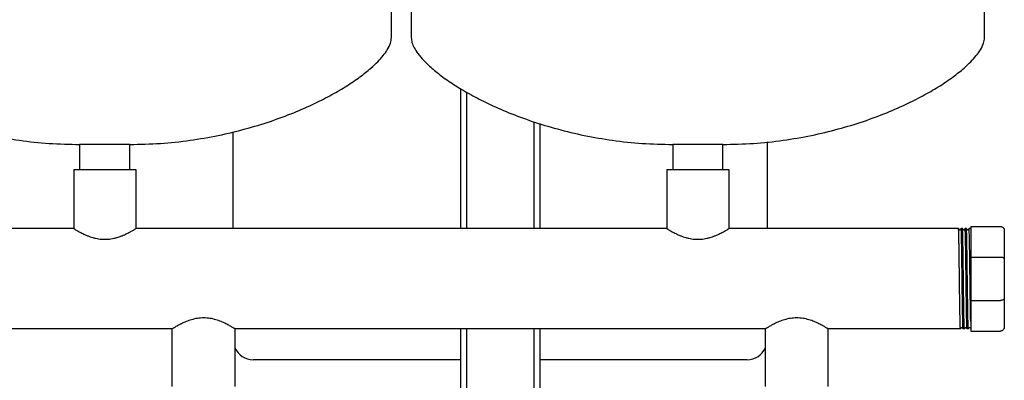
# Model space of a CAD drawing. Header units: millimetres. Extents: x 14 to 1973, y 16 to 921.
# Tile 8 of 9: x 1445 to 1943, y 375 to 557. Entities that reach past the tile are written whole.
import ezdxf

# ---------------------------------------------------------------- set-up
doc = ezdxf.new("R2010")
doc.units = ezdxf.units.MM

msp = doc.modelspace()

# ---------------------------------------------------------------- linework, layer by layer
at = {"color": 7, "linetype": 'Continuous', "lineweight": 25}
for p, q in [((1632.58, 548.35), (1632.58, 850.34)), ((1642.58, 850.34), (1642.58, 548.35)), ((1932.58, 548.35), (1932.58, 850.34)), ((1667.58, 522.47), (1667.58, 451.6)), ((1670.58, 520.69), (1670.58, 451.6)), ((1704.58, 505.68), (1704.58, 451.6)), ((1707.58, 504.77), (1707.58, 451.6)), ((1552.58, 451.6), (1552.58, 500.61)), ((1474.88, 494.2), (1474.88, 481.6)), ((1487.58, 494.2), (1474.88, 494.2)), ((1500.28, 494.2), (1487.58, 494.2)), ((1500.28, 481.6), (1500.28, 494.2)), ((1774.88, 494.2), (1774.88, 481.6)), ((1787.58, 494.2), (1774.88, 494.2)), ((1800.28, 494.2), (1787.58, 494.2)), ((1800.28, 481.6), (1800.28, 494.2)), ((1822.58, 495.48), (1822.58, 451.6)), ((1471.88, 481.6), (1471.88, 451.6)), ((1471.88, 481.6), (1503.28, 481.6)), ((1503.28, 481.6), (1503.28, 451.6)), ((1771.88, 481.6), (1771.88, 451.6)), ((1771.88, 481.6), (1803.28, 481.6)), ((1803.28, 481.6), (1803.28, 451.6)), ((1471.88, 451.6), (1203.28, 451.6)), ((1771.88, 451.6), (1503.28, 451.6)), ((1919.41, 451.6), (1803.28, 451.6)), ((1920.76, 451.6), (1920.75, 451.6)), ((1921.41, 451.6), (1920.76, 451.6)), ((1922.76, 451.6), (1922.75, 451.6)), ((1923.41, 451.6), (1922.76, 451.6)), ((1924.76, 451.6), (1924.75, 451.6)), ((1925.41, 451.6), (1924.76, 451.6)), ((1925.58, 451.38), (1925.41, 451.6)), ((1925.58, 452.7), (1940.58, 452.7)), ((1925.58, 452.7), (1925.58, 437.18)), ((1942.58, 450.7), (1942.58, 436.35)), ((1925.58, 437.18), (1925.58, 415.23)), ((1925.58, 437.18), (1940.58, 437.18)), ((1942.58, 436.35), (1942.58, 416.05)), ((1925.58, 415.23), (1925.58, 399.7)), ((1925.58, 415.23), (1940.58, 415.23)), ((1942.58, 416.05), (1942.58, 401.7)), ((1521.71, 400.8), (1253.46, 400.8)), ((1521.71, 371.63), (1521.71, 400.8)), ((1821.71, 400.8), (1553.46, 400.8)), ((1553.46, 371.63), (1553.46, 400.8)), ((1667.58, 400.8), (1667.58, 235.25)), ((1670.58, 400.8), (1670.58, 235.64)), ((1704.58, 400.8), (1704.58, 192.95)), ((1707.58, 400.8), (1707.58, 192.95)), ((1821.71, 371.63), (1821.71, 400.8)), ((1920.41, 400.8), (1853.46, 400.8)), ((1853.46, 371.63), (1853.46, 400.8)), ((1920.42, 400.81), (1920.41, 400.8)), ((1922.41, 400.8), (1921.75, 400.8)), ((1922.41, 400.8), (1922.41, 400.8)), ((1924.41, 400.8), (1923.75, 400.81)), ((1924.42, 400.81), (1924.41, 400.8)), ((1925.58, 399.7), (1940.58, 399.7)), ((1667.58, 385.2), (1562.58, 385.2)), ((1812.58, 385.2), (1707.58, 385.2))]:
    msp.add_line(p, q, dxfattribs=at)
for centre, start, end in [((1562.58, 395.2), 204.1468, 270), ((1812.58, 395.2), 270, 335.8532)]:
    msp.add_arc(centre, 10, start, end, dxfattribs=at)
for points, knots in [([(1342.58, 548.35), (1342.67, 547.52), (1342.86, 545.72), (1344.11, 543.02), (1346.11, 539.91), (1349.09, 536.45), (1353.29, 532.47), (1358.68, 528.2), (1365.29, 523.71), (1372.88, 519.24), (1381.84, 514.65), (1392.22, 510.08), (1404.02, 505.71), (1416.74, 501.85), (1430.3, 498.61), (1444.6, 496.16), (1459.54, 494.52), (1469.72, 494.31), (1474.88, 494.2)], [0, 0, 0, 0, 0.016622, 0.036153, 0.05912, 0.090838, 0.127593, 0.175262, 0.228868, 0.287991, 0.35219, 0.431201, 0.515618, 0.604837, 0.698312, 0.795569, 0.896225, 1, 1, 1, 1]), ([(1500.28, 494.2), (1505.45, 494.31), (1515.62, 494.52), (1530.57, 496.16), (1544.86, 498.61), (1558.42, 501.85), (1571.15, 505.71), (1582.95, 510.08), (1593.32, 514.65), (1602.29, 519.24), (1609.88, 523.71), (1616.49, 528.2), (1621.67, 532.31), (1625.56, 535.95), (1628.36, 539.05), (1630.56, 542.14), (1632.19, 545.18), (1632.46, 547.36), (1632.58, 548.35)], [0, 0, 0, 0, 0.103778, 0.204436, 0.301697, 0.395174, 0.484396, 0.568815, 0.647829, 0.712029, 0.771154, 0.824762, 0.872432, 0.903943, 0.931838, 0.95609, 0.980149, 1, 1, 1, 1]), ([(1642.58, 548.35), (1642.67, 547.52), (1642.86, 545.72), (1644.11, 543.02), (1646.11, 539.91), (1649.09, 536.45), (1653.29, 532.47), (1658.68, 528.2), (1665.29, 523.71), (1672.88, 519.24), (1681.84, 514.65), (1692.22, 510.08), (1704.02, 505.71), (1716.74, 501.85), (1730.3, 498.61), (1744.6, 496.16), (1759.54, 494.52), (1769.72, 494.31), (1774.88, 494.2)], [0, 0, 0, 0, 0.016622, 0.036153, 0.05912, 0.090838, 0.127593, 0.175262, 0.228868, 0.287991, 0.35219, 0.431201, 0.515618, 0.604837, 0.698312, 0.795569, 0.896225, 1, 1, 1, 1]), ([(1800.28, 494.2), (1805.45, 494.31), (1815.62, 494.52), (1830.57, 496.16), (1844.86, 498.61), (1858.42, 501.85), (1871.15, 505.71), (1882.95, 510.08), (1893.32, 514.65), (1902.29, 519.24), (1909.88, 523.71), (1916.49, 528.2), (1921.67, 532.31), (1925.56, 535.95), (1928.36, 539.05), (1930.56, 542.14), (1932.19, 545.18), (1932.46, 547.36), (1932.58, 548.35)], [0, 0, 0, 0, 0.103778, 0.204436, 0.301697, 0.395174, 0.484396, 0.568815, 0.647829, 0.712029, 0.771154, 0.824762, 0.872432, 0.903943, 0.931838, 0.95609, 0.980149, 1, 1, 1, 1]), ([(1471.88, 451.6), (1471.88, 451.6), (1471.89, 451.6), (1471.9, 451.59), (1471.92, 451.58), (1471.94, 451.57), (1471.98, 451.54), (1472.02, 451.52), (1472.07, 451.49), (1472.13, 451.45), (1472.27, 451.36), (1472.56, 451.19), (1473.09, 450.87), (1473.76, 450.48), (1474.53, 450.06), (1475.44, 449.57), (1476.45, 449.06), (1477.6, 448.52), (1478.83, 447.99), (1480.13, 447.51), (1481.52, 447.06), (1482.93, 446.69), (1484.95, 446.3), (1487.57, 446.08), (1490.2, 446.3), (1492.22, 446.68), (1493.63, 447.05), (1495.03, 447.5), (1496.33, 447.99), (1497.57, 448.52), (1498.71, 449.05), (1499.71, 449.56), (1500.63, 450.05), (1501.4, 450.48), (1502.07, 450.87), (1502.6, 451.18), (1502.91, 451.37), (1503.08, 451.48), (1503.17, 451.53), (1503.24, 451.57), (1503.28, 451.6), (1503.28, 451.6), (1503.28, 451.6)], [0, 0, 0, 0, 0.0068466, 0.0137095, 0.02059, 0.0274895, 0.0344091, 0.0413502, 0.048314, 0.0553017, 0.0623146, 0.0929655, 0.1249327, 0.1549721, 0.1875633, 0.2156787, 0.2499687, 0.2813591, 0.3125276, 0.3459998, 0.374834, 0.4072853, 0.4373599, 0.4998682, 0.5621756, 0.5922774, 0.6247509, 0.6537536, 0.6874403, 0.7186858, 0.7501007, 0.7833332, 0.8123739, 0.8449572, 0.8749908, 0.9066585, 0.9370315, 0.9497713, 0.9624306, 0.9750167, 0.9875373, 1, 1, 1, 1]), ([(1771.88, 451.6), (1771.88, 451.6), (1771.89, 451.6), (1771.9, 451.59), (1771.92, 451.58), (1771.94, 451.57), (1771.98, 451.54), (1772.02, 451.52), (1772.07, 451.49), (1772.13, 451.45), (1772.27, 451.36), (1772.56, 451.19), (1773.09, 450.87), (1773.76, 450.48), (1774.53, 450.06), (1775.44, 449.57), (1776.45, 449.06), (1777.6, 448.52), (1778.83, 447.99), (1780.13, 447.51), (1781.52, 447.06), (1782.93, 446.69), (1784.95, 446.3), (1787.57, 446.08), (1790.2, 446.3), (1792.22, 446.68), (1793.63, 447.05), (1795.03, 447.5), (1796.33, 447.99), (1797.57, 448.52), (1798.71, 449.05), (1799.71, 449.56), (1800.63, 450.05), (1801.4, 450.48), (1802.07, 450.87), (1802.6, 451.18), (1802.91, 451.37), (1803.08, 451.48), (1803.17, 451.53), (1803.24, 451.57), (1803.28, 451.6), (1803.28, 451.6), (1803.28, 451.6)], [0, 0, 0, 0, 0.006847, 0.013709, 0.02059, 0.027489, 0.034409, 0.04135, 0.048314, 0.055302, 0.062315, 0.092965, 0.124933, 0.154972, 0.187563, 0.215679, 0.249969, 0.281359, 0.312528, 0.346, 0.374834, 0.407285, 0.43736, 0.499868, 0.562176, 0.592277, 0.624751, 0.653754, 0.68744, 0.718686, 0.750101, 0.783333, 0.812374, 0.844957, 0.874991, 0.906659, 0.937031, 0.949771, 0.962431, 0.975017, 0.987537, 1, 1, 1, 1]), ([(1920.41, 400.8), (1920.39, 400.8), (1920.37, 400.97), (1920.34, 401.46), (1920.33, 401.66), (1920.31, 402.02), (1920.31, 402.15), (1920.3, 402.42), (1920.29, 402.57), (1920.26, 403.36), (1920.24, 404.15), (1920.2, 406.01), (1920.18, 407.08), (1920.15, 408.85), (1920.14, 409.47), (1920.12, 410.74), (1920.11, 411.4), (1920.08, 413.45), (1920.06, 414.92), (1920.01, 418.01), (1919.99, 419.63), (1919.95, 422.91), (1919.93, 424.57), (1919.89, 427.84), (1919.87, 429.5), (1919.83, 432.78), (1919.8, 434.39), (1919.76, 437.48), (1919.74, 438.96), (1919.71, 441.01), (1919.7, 441.66), (1919.68, 442.94), (1919.67, 443.56), (1919.64, 445.32), (1919.62, 446.4), (1919.58, 448.26), (1919.55, 449.05), (1919.53, 449.84), (1919.52, 449.98), (1919.51, 450.26), (1919.51, 450.39), (1919.49, 450.75), (1919.48, 450.95), (1919.45, 451.44), (1919.43, 451.6), (1919.41, 451.6)], [0, 0, 0, 0, 0.0625, 0.0625, 0.09375, 0.09375, 0.109375, 0.109375, 0.125, 0.125, 0.1875, 0.1875, 0.25, 0.25, 0.28125, 0.28125, 0.3125, 0.3125, 0.375, 0.375, 0.4375, 0.4375, 0.5, 0.5, 0.5625, 0.5625, 0.625, 0.625, 0.6875, 0.6875, 0.71875, 0.71875, 0.75, 0.75, 0.8125, 0.8125, 0.875, 0.875, 0.890625, 0.890625, 0.90625, 0.90625, 0.9375, 0.9375, 1, 1, 1, 1]), ([(1919.93, 450.93), (1919.85, 451.04), (1919.67, 451.26), (1919.5, 451.48), (1919.42, 451.6)], [0, 0, 0, 0, 0.499999, 1, 1, 1, 1]), ([(1920.23, 450.92), (1920.19, 450.89), (1920.08, 450.82), (1919.98, 450.89), (1919.93, 450.93)], [0, 0, 0, 0, 0.500001, 1, 1, 1, 1]), ([(1920.75, 451.6), (1920.66, 451.48), (1920.49, 451.26), (1920.32, 451.04), (1920.23, 450.92)], [0, 0, 0, 0, 0.500001, 1, 1, 1, 1]), ([(1921.75, 400.8), (1921.73, 400.93), (1921.69, 401.11), (1921.63, 402.6), (1921.57, 404.94), (1921.51, 408.13), (1921.45, 412), (1921.38, 416.42), (1921.32, 421.22), (1921.26, 426.2), (1921.2, 431.19), (1921.13, 435.99), (1921.07, 440.41), (1921.01, 444.28), (1920.94, 447.46), (1920.88, 449.81), (1920.82, 451.32), (1920.78, 451.51), (1920.76, 451.6)], [0, 0, 0, 0, 0.058969, 0.12114, 0.184064, 0.247234, 0.309511, 0.372241, 0.43546, 0.497949, 0.560438, 0.623656, 0.686387, 0.748664, 0.811833, 0.874758, 0.936929, 1, 1, 1, 1]), ([(1921.93, 450.93), (1921.84, 451.04), (1921.67, 451.26), (1921.5, 451.49), (1921.41, 451.6)], [0, 0, 0, 0, 0.499999, 1, 1, 1, 1]), ([(1922.41, 400.8), (1922.39, 400.8), (1922.37, 400.97), (1922.34, 401.46), (1922.33, 401.66), (1922.31, 402.02), (1922.31, 402.15), (1922.3, 402.42), (1922.29, 402.57), (1922.26, 403.36), (1922.24, 404.15), (1922.2, 406.01), (1922.18, 407.08), (1922.15, 408.85), (1922.14, 409.47), (1922.12, 410.74), (1922.11, 411.4), (1922.08, 413.45), (1922.06, 414.92), (1922.01, 418.01), (1921.99, 419.63), (1921.95, 422.91), (1921.93, 424.57), (1921.89, 427.84), (1921.87, 429.5), (1921.83, 432.78), (1921.8, 434.39), (1921.76, 437.48), (1921.74, 438.96), (1921.71, 441.01), (1921.7, 441.66), (1921.68, 442.94), (1921.67, 443.56), (1921.64, 445.32), (1921.62, 446.4), (1921.58, 448.26), (1921.55, 449.05), (1921.53, 449.84), (1921.52, 449.98), (1921.51, 450.26), (1921.51, 450.39), (1921.49, 450.75), (1921.48, 450.95), (1921.45, 451.44), (1921.43, 451.6), (1921.41, 451.6)], [0, 0, 0, 0, 0.0625, 0.0625, 0.09375, 0.09375, 0.109375, 0.109375, 0.125, 0.125, 0.1875, 0.1875, 0.25, 0.25, 0.28125, 0.28125, 0.3125, 0.3125, 0.375, 0.375, 0.4375, 0.4375, 0.5, 0.5, 0.5625, 0.5625, 0.625, 0.625, 0.6875, 0.6875, 0.71875, 0.71875, 0.75, 0.75, 0.8125, 0.8125, 0.875, 0.875, 0.890625, 0.890625, 0.90625, 0.90625, 0.9375, 0.9375, 1, 1, 1, 1]), ([(1922.24, 450.93), (1922.19, 450.89), (1922.08, 450.82), (1921.98, 450.89), (1921.93, 450.93)], [0, 0, 0, 0, 0.4999985, 1, 1, 1, 1]), ([(1922.75, 451.6), (1922.67, 451.49), (1922.49, 451.26), (1922.32, 451.04), (1922.24, 450.93)], [0, 0, 0, 0, 0.500001, 1, 1, 1, 1]), ([(1923.75, 400.81), (1923.73, 400.93), (1923.69, 401.12), (1923.63, 402.6), (1923.57, 404.94), (1923.51, 408.13), (1923.45, 412), (1923.38, 416.42), (1923.32, 421.22), (1923.26, 426.2), (1923.2, 431.19), (1923.13, 435.99), (1923.07, 440.41), (1923.01, 444.28), (1922.94, 447.46), (1922.88, 449.81), (1922.82, 451.32), (1922.78, 451.51), (1922.76, 451.6)], [0, 0, 0, 0, 0.058066, 0.120297, 0.183282, 0.246512, 0.308849, 0.371639, 0.434918, 0.497467, 0.560016, 0.623295, 0.686086, 0.748423, 0.811653, 0.874638, 0.936868, 1, 1, 1, 1]), ([(1924.41, 400.8), (1924.39, 400.8), (1924.37, 400.97), (1924.34, 401.46), (1924.33, 401.66), (1924.31, 402.02), (1924.31, 402.15), (1924.3, 402.42), (1924.29, 402.57), (1924.26, 403.36), (1924.24, 404.15), (1924.2, 406.01), (1924.18, 407.08), (1924.15, 408.85), (1924.14, 409.47), (1924.12, 410.74), (1924.11, 411.4), (1924.08, 413.45), (1924.06, 414.92), (1924.01, 418.01), (1923.99, 419.63), (1923.95, 422.91), (1923.93, 424.57), (1923.89, 427.84), (1923.87, 429.5), (1923.83, 432.78), (1923.8, 434.39), (1923.76, 437.48), (1923.74, 438.96), (1923.71, 441.01), (1923.7, 441.66), (1923.68, 442.94), (1923.67, 443.56), (1923.64, 445.32), (1923.62, 446.4), (1923.58, 448.26), (1923.55, 449.05), (1923.53, 449.84), (1923.52, 449.98), (1923.51, 450.26), (1923.51, 450.39), (1923.49, 450.75), (1923.48, 450.95), (1923.45, 451.44), (1923.43, 451.6), (1923.41, 451.6)], [0, 0, 0, 0, 0.0625, 0.0625, 0.09375, 0.09375, 0.109375, 0.109375, 0.125, 0.125, 0.1875, 0.1875, 0.25, 0.25, 0.28125, 0.28125, 0.3125, 0.3125, 0.375, 0.375, 0.4375, 0.4375, 0.5, 0.5, 0.5625, 0.5625, 0.625, 0.625, 0.6875, 0.6875, 0.71875, 0.71875, 0.75, 0.75, 0.8125, 0.8125, 0.875, 0.875, 0.890625, 0.890625, 0.90625, 0.90625, 0.9375, 0.9375, 1, 1, 1, 1]), ([(1923.93, 450.93), (1923.84, 451.04), (1923.67, 451.26), (1923.5, 451.49), (1923.42, 451.6)], [0, 0, 0, 0, 0.5, 1, 1, 1, 1]), ([(1924.24, 450.93), (1924.19, 450.89), (1924.08, 450.82), (1923.98, 450.89), (1923.93, 450.93)], [0, 0, 0, 0, 0.5, 1, 1, 1, 1]), ([(1924.75, 451.6), (1924.67, 451.49), (1924.49, 451.26), (1924.32, 451.04), (1924.24, 450.93)], [0, 0, 0, 0, 0.5000005, 1, 1, 1, 1]), ([(1925.58, 404.53), (1925.57, 405.25), (1925.55, 406.06), (1925.51, 407.87), (1925.5, 408.85), (1925.47, 410.42), (1925.46, 410.96), (1925.45, 412.06), (1925.44, 412.63), (1925.41, 414.39), (1925.39, 415.63), (1925.36, 418.2), (1925.34, 419.54), (1925.31, 422.23), (1925.29, 423.6), (1925.26, 425.64), (1925.26, 426.31), (1925.24, 427.67), (1925.23, 428.35), (1925.21, 430.39), (1925.19, 431.75), (1925.15, 434.41), (1925.14, 435.71), (1925.1, 438.21), (1925.08, 439.4), (1925.06, 441.08), (1925.05, 441.62), (1925.03, 442.68), (1925.02, 443.2), (1925, 444.69), (1924.98, 445.61), (1924.95, 447.28), (1924.93, 448.03), (1924.89, 449.31), (1924.88, 449.85), (1924.85, 450.5), (1924.84, 450.69), (1924.83, 451.02), (1924.82, 451.15), (1924.79, 451.49), (1924.78, 451.6), (1924.76, 451.6)], [0, 0, 0, 0, 0.0625, 0.0625, 0.125, 0.125, 0.15625, 0.15625, 0.1875, 0.1875, 0.25, 0.25, 0.3125, 0.3125, 0.375, 0.375, 0.40625, 0.40625, 0.4375, 0.4375, 0.5, 0.5, 0.5625, 0.5625, 0.625, 0.625, 0.65625, 0.65625, 0.6875, 0.6875, 0.75, 0.75, 0.8125, 0.8125, 0.875, 0.875, 0.90625, 0.90625, 0.9375, 0.9375, 1, 1, 1, 1]), ([(1940.58, 452.7), (1940.82, 452.7), (1941.07, 452.66), (1941.57, 452.46), (1941.8, 452.31), (1942.19, 451.92), (1942.35, 451.69), (1942.54, 451.19), (1942.58, 450.94), (1942.58, 450.7)], [0, 0, 0, 0, 0.25, 0.25, 0.5, 0.5, 0.75, 0.75, 1, 1, 1, 1]), ([(1940.58, 437.18), (1940.82, 437.18), (1941.07, 437.16), (1941.57, 437.08), (1941.8, 437.02), (1942.19, 436.86), (1942.35, 436.76), (1942.54, 436.55), (1942.58, 436.45), (1942.58, 436.35)], [0, 0, 0, 0, 0.25, 0.25, 0.5, 0.5, 0.75, 0.75, 1, 1, 1, 1]), ([(1942.58, 416.05), (1942.58, 415.96), (1942.54, 415.85), (1942.35, 415.65), (1942.19, 415.55), (1941.8, 415.39), (1941.57, 415.32), (1941.07, 415.24), (1940.82, 415.23), (1940.58, 415.23)], [0, 0, 0, 0, 0.25, 0.25, 0.5, 0.5, 0.75, 0.75, 1, 1, 1, 1]), ([(1553.46, 400.8), (1553.46, 400.8), (1553.46, 400.8), (1553.44, 400.81), (1553.42, 400.82), (1553.4, 400.84), (1553.36, 400.86), (1553.32, 400.89), (1553.27, 400.92), (1553.21, 400.96), (1553.06, 401.05), (1552.77, 401.23), (1552.24, 401.55), (1551.56, 401.95), (1550.76, 402.4), (1549.83, 402.91), (1548.8, 403.43), (1547.68, 403.96), (1546.46, 404.49), (1545.16, 404.99), (1543.31, 405.6), (1540.81, 406.2), (1537.59, 406.46), (1534.38, 406.2), (1531.87, 405.6), (1530.01, 404.99), (1528.7, 404.49), (1527.48, 403.96), (1526.52, 403.5), (1525.77, 403.12), (1525.11, 402.78), (1524.37, 402.38), (1523.61, 401.95), (1522.93, 401.55), (1522.4, 401.23), (1522.08, 401.03), (1521.91, 400.93), (1521.82, 400.87), (1521.76, 400.83), (1521.72, 400.81), (1521.71, 400.8), (1521.71, 400.8)], [0, 0, 0, 0, 0.006859, 0.013734, 0.020628, 0.02754, 0.034472, 0.041426, 0.048403, 0.055404, 0.06243, 0.09309, 0.125066, 0.155044, 0.18755, 0.218888, 0.250066, 0.281329, 0.312697, 0.343788, 0.374837, 0.437394, 0.499884, 0.562188, 0.624817, 0.656176, 0.687574, 0.718798, 0.750105, 0.768229, 0.785972, 0.812636, 0.845111, 0.875069, 0.906874, 0.937378, 0.950046, 0.962635, 0.975152, 0.987604, 1, 1, 1, 1]), ([(1853.46, 400.8), (1853.46, 400.8), (1853.46, 400.8), (1853.44, 400.81), (1853.42, 400.82), (1853.4, 400.84), (1853.36, 400.86), (1853.32, 400.89), (1853.27, 400.92), (1853.21, 400.96), (1853.06, 401.05), (1852.77, 401.23), (1852.24, 401.55), (1851.56, 401.95), (1850.76, 402.4), (1849.83, 402.91), (1848.8, 403.43), (1847.68, 403.96), (1846.46, 404.49), (1845.16, 404.99), (1843.31, 405.6), (1840.81, 406.2), (1837.59, 406.46), (1834.38, 406.2), (1831.87, 405.6), (1830.01, 404.99), (1828.7, 404.49), (1827.48, 403.96), (1826.52, 403.5), (1825.77, 403.12), (1825.11, 402.78), (1824.37, 402.38), (1823.61, 401.95), (1822.93, 401.55), (1822.4, 401.23), (1822.08, 401.03), (1821.91, 400.93), (1821.82, 400.87), (1821.76, 400.83), (1821.72, 400.81), (1821.71, 400.8), (1821.71, 400.8)], [0, 0, 0, 0, 0.0068591, 0.0137345, 0.0206276, 0.0275397, 0.034472, 0.041426, 0.0484028, 0.0554037, 0.0624301, 0.0930898, 0.1250664, 0.1550442, 0.1875502, 0.2188878, 0.2500658, 0.2813289, 0.3126974, 0.3437884, 0.3748365, 0.4373942, 0.499884, 0.5621876, 0.6248169, 0.6561758, 0.687574, 0.7187976, 0.7501052, 0.7682287, 0.7859716, 0.8126356, 0.845111, 0.8750686, 0.906874, 0.9373776, 0.9500462, 0.9626352, 0.9751521, 0.9876044, 1, 1, 1, 1]), ([(1920.42, 400.81), (1920.5, 400.92), (1920.67, 401.15), (1920.85, 401.37), (1920.93, 401.48)], [0, 0, 0, 0, 0.500001, 1, 1, 1, 1]), ([(1920.93, 401.48), (1920.98, 401.52), (1921.08, 401.59), (1921.19, 401.52), (1921.24, 401.48)], [0, 0, 0, 0, 0.5, 1, 1, 1, 1]), ([(1921.24, 401.48), (1921.32, 401.36), (1921.5, 401.14), (1921.67, 400.92), (1921.75, 400.8)], [0, 0, 0, 0, 0.499999, 1, 1, 1, 1]), ([(1922.41, 400.8), (1922.5, 400.92), (1922.67, 401.14), (1922.84, 401.36), (1922.93, 401.48)], [0, 0, 0, 0, 0.500001, 1, 1, 1, 1]), ([(1922.93, 401.48), (1922.98, 401.52), (1923.08, 401.59), (1923.19, 401.52), (1923.24, 401.48)], [0, 0, 0, 0, 0.4999986, 1, 1, 1, 1]), ([(1923.24, 401.48), (1923.32, 401.37), (1923.49, 401.14), (1923.67, 400.92), (1923.75, 400.81)], [0, 0, 0, 0, 0.499999, 1, 1, 1, 1]), ([(1924.42, 400.81), (1924.5, 400.92), (1924.67, 401.15), (1924.85, 401.37), (1924.93, 401.48)], [0, 0, 0, 0, 0.500001, 1, 1, 1, 1]), ([(1924.93, 401.48), (1924.98, 401.52), (1925.08, 401.59), (1925.19, 401.52), (1925.24, 401.48)], [0, 0, 0, 0, 0.500002, 1, 1, 1, 1]), ([(1925.24, 401.48), (1925.32, 401.37), (1925.42, 401.24), (1925.51, 401.12), (1925.53, 401.1)], [0, 0, 0, 0, 0.889712, 1, 1, 1, 1]), ([(1942.58, 401.7), (1942.58, 401.47), (1942.54, 401.21), (1942.35, 400.72), (1942.19, 400.48), (1941.8, 400.09), (1941.57, 399.94), (1941.07, 399.75), (1940.82, 399.7), (1940.58, 399.7)], [0, 0, 0, 0, 0.25, 0.25, 0.5, 0.5, 0.75, 0.75, 1, 1, 1, 1])]:
    msp.add_open_spline(points, degree=3, knots=knots, dxfattribs=at)

doc.saveas('drawing.dxf')
